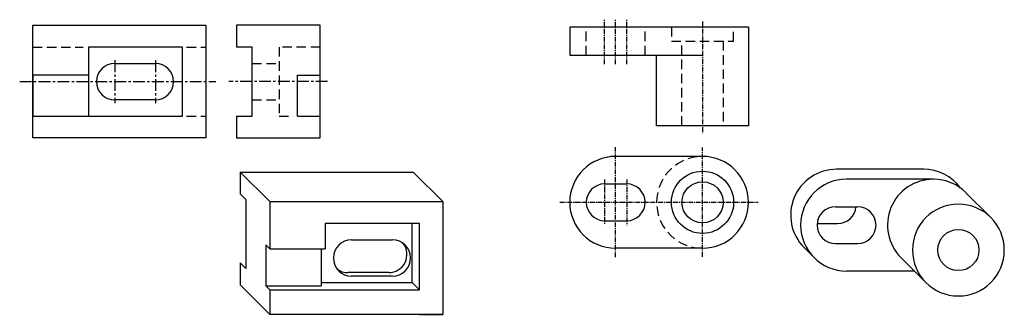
# Model space of a CAD drawing. Extents: x -222 to -65, y 45 to 92.
import ezdxf

# ---------------------------------------------------------------- set-up
doc = ezdxf.new("R2010")
doc.units = 0
doc.header["$LTSCALE"] = 3
doc.header["$MEASUREMENT"] = 0
doc.linetypes.add('CENTER', pattern=[2, 1.25, -0.25, 0.25, -0.25])
doc.linetypes.add('DASHED', pattern=[0.75, 0.5, -0.25])
doc.layers.add('A', color=7, linetype='CONTINUOUS', lineweight=30)
doc.layers.add('D', color=7, linetype='CONTINUOUS', lineweight=30)
doc.layers.add('B', color=7, linetype='CENTER')
doc.layers.add('C', color=7, linetype='DASHED')

msp = doc.modelspace()

# ---------------------------------------------------------------- linework, layer by layer
at = {"layer": 'A'}
for p, q in [((-219.59, 73.07), (-219.59, 90.97)), ((-219.59, 90.97), (-192.12, 90.97)), ((-192.12, 90.97), (-192.12, 73.07)), ((-173.98, 90.97), (-187.25, 90.97)), ((-187.25, 90.97), (-187.25, 87.5)), ((-173.98, 73.07), (-173.98, 90.97)), ((-134.36, 90.7), (-134.36, 86.21)), ((-134.36, 90.7), (-105.99, 90.7)), ((-105.99, 90.7), (-105.99, 75.01)), ((-195.82, 87.5), (-210.77, 87.5)), ((-210.77, 87.5), (-210.77, 76.54)), ((-195.82, 76.54), (-195.82, 87.5)), ((-184.77, 87.5), (-187.25, 87.5)), ((-184.77, 76.54), (-184.77, 87.5)), ((-134.36, 86.21), (-120.57, 86.21)), ((-120.57, 75.01), (-120.57, 86.21)), ((-206.59, 84.92), (-200.13, 84.92)), ((-210.77, 83.03), (-219.59, 83.03)), ((-219.59, 83.03), (-219.59, 76.54)), ((-177.58, 76.54), (-177.58, 83.03)), ((-177.58, 83.03), (-173.98, 83.03)), ((-200.13, 79.12), (-206.59, 79.12)), ((-219.59, 76.54), (-210.77, 76.54)), ((-219.59, 76.54), (-195.82, 76.54)), ((-187.25, 76.54), (-187.25, 73.07)), ((-187.25, 76.54), (-184.77, 76.54)), ((-177.58, 76.54), (-173.98, 76.54)), ((-105.99, 75.01), (-120.57, 75.01)), ((-192.12, 73.07), (-219.59, 73.07)), ((-187.25, 73.07), (-173.98, 73.07)), ((-113.28, 70.14), (-127.07, 70.14)), ((-128.82, 65.77), (-125.31, 65.77)), ((-128.82, 59.93), (-125.31, 59.93)), ((-113.28, 55.56), (-127.07, 55.56))]:
    msp.add_line(p, q, dxfattribs=at)
at = {"layer": 'A', "color": 5}
for p, q in [((-186.67, 67.65), (-186.67, 64.18)), ((-186.67, 67.65), (-186.67, 64.18)), ((-186.67, 67.65), (-159.21, 67.65)), ((-78.21, 68.1), (-92, 68.1)), ((-76.63, 66.52), (-90.42, 66.52)), ((-186.67, 64.18), (-185.79, 63.3)), ((-67.51, 60.42), (-71.47, 64.38)), ((-185.79, 63.3), (-185.79, 52.34)), ((-181.98, 62.96), (-181.98, 55.45)), ((-181.98, 62.96), (-154.52, 62.96)), ((-154.52, 62.96), (-154.52, 45.06)), ((-154.52, 62.96), (-154.52, 59.49)), ((-92.17, 62.15), (-88.66, 62.15)), ((-158.22, 59.49), (-173.16, 59.49)), ((-173.16, 59.49), (-173.16, 55.45)), ((-159.37, 50.11), (-159.37, 59.49)), ((-158.22, 48.96), (-158.22, 59.49)), ((-95.08, 59.48), (-91.83, 59.48)), ((-168.98, 56.91), (-162.52, 56.91)), ((-92.17, 56.31), (-88.66, 56.31)), ((-182.62, 56.09), (-182.62, 49.6)), ((-181.98, 55.45), (-182.62, 56.09)), ((-181.98, 55.45), (-173.16, 55.45)), ((-173.8, 55.45), (-173.8, 49.6)), ((-97.16, 55.66), (-95.57, 54.07)), ((-186.67, 53.22), (-186.67, 49.75)), ((-186.67, 53.22), (-185.79, 52.34)), ((-186.67, 53.22), (-186.67, 49.75)), ((-77.82, 50.11), (-81.78, 54.07)), ((-163.1, 51.68), (-169.56, 51.68)), ((-79.65, 51.94), (-90.42, 51.94)), ((-173.8, 50.11), (-159.37, 50.11)), ((-162.52, 51.11), (-168.98, 51.11)), ((-159.37, 50.11), (-158.22, 48.96)), ((-181.98, 48.96), (-182.62, 49.6)), ((-182.62, 49.6), (-173.8, 49.6)), ((-181.98, 48.96), (-181.98, 45.5)), ((-181.98, 48.96), (-158.22, 48.96)), ((-181.98, 48.96), (-181.98, 45.06)), ((-158.22, 45.06), (-154.52, 45.06))]:
    msp.add_line(p, q, dxfattribs=at)
at = {"layer": 'A'}
for radius in [4.94, 3.27]:
    msp.add_circle((-113.28, 62.85), radius, dxfattribs=at)
at = {"layer": 'A', "color": 5}
msp.add_circle((-72.67, 55.27), 3.27, dxfattribs=at)
at = {"layer": 'A'}
for centre, radius, start, end in [((-206.59, 82.02), 2.9, 90, 270), ((-200.13, 82.02), 2.9, 270, 90), ((-127.07, 62.85), 7.29, 90, 270), ((-113.28, 62.85), 7.29, 270, 90), ((-128.82, 62.85), 2.92, 90, 270), ((-125.31, 62.85), 2.92, 270, 90)]:
    msp.add_arc(centre, radius, start, end, dxfattribs=at)
at = {"layer": 'A', "color": 5}
for centre, radius, start, end in [((-92, 60.81), 7.29, 90, 225), ((-78.21, 60.81), 7.29, 36.1554, 90), ((-90.42, 59.23), 7.29, 90, 270), ((-76.63, 59.23), 7.29, 90, 225), ((-76.63, 59.23), 7.29, 45, 90), ((-72.67, 55.27), 7.29, 90, 270), ((-72.67, 55.27), 7.29, 270, 90), ((-92.17, 59.23), 2.92, 90, 270), ((-91.83, 62.4), 2.92, 270, 355.0821), ((-88.66, 59.23), 2.92, 270, 90), ((-168.98, 54.01), 2.9, 90, 270), ((-163.1, 54.58), 2.9, 270, 36.9397), ((-162.52, 54.01), 2.9, 270, 90), ((-169.56, 54.58), 2.9, 233.0603, 270)]:
    msp.add_arc(centre, radius, start, end, dxfattribs=at)
at = {"layer": 'B', "ltscale": 0.2}
for p, q in [((-128.82, 84.79), (-128.82, 91.86)), ((-127.07, 84.79), (-127.07, 91.86)), ((-125.31, 84.79), (-125.31, 91.86)), ((-113.28, 91.59), (-113.28, 73.86)), ((-127.07, 54.12), (-127.07, 71.62)), ((-113.28, 54.17), (-113.28, 71.57)), ((-128.82, 66.49), (-128.82, 59.25)), ((-125.31, 66.46), (-125.31, 59.23)), ((-135.93, 62.87), (-104.45, 62.87))]:
    msp.add_line(p, q, dxfattribs=at)
at = {"layer": 'B', "ltscale": 0.5}
for p, q in [((-206.59, 85.42), (-206.59, 78.62)), ((-200.13, 85.42), (-200.13, 78.62)), ((-221.67, 82.02), (-190.51, 82.02)), ((-172.79, 82.02), (-188.49, 82.02))]:
    msp.add_line(p, q, dxfattribs=at)
at = {"layer": 'C'}
for p, q in [((-131.74, 86.21), (-131.74, 90.7)), ((-122.39, 86.21), (-122.39, 90.7)), ((-116.55, 75.01), (-116.55, 88.45)), ((-110.01, 88.45), (-110.01, 75.01)), ((-219.59, 87.5), (-211.59, 87.5)), ((-195.17, 87.5), (-192.12, 87.5)), ((-184.77, 84.92), (-180.48, 84.92)), ((-184.77, 79.12), (-180.48, 79.12)), ((-195.17, 76.54), (-192.12, 76.54))]:
    msp.add_line(p, q, dxfattribs=at)
for points in [[(-118.22, 90.7), (-118.22, 88.45), (-108.34, 88.45), (-108.34, 90.7)], [(-173.98, 87.5), (-180.48, 87.5), (-180.48, 76.54), (-178.2, 76.54)]]:
    msp.add_lwpolyline(points, dxfattribs=at)
msp.add_arc((-113.28, 62.85), 7.29, 96.7958, 262.8056, dxfattribs=at)
at = {"layer": 'D', "color": 5}
for p, q in [((-181.98, 62.96), (-186.67, 67.65)), ((-154.52, 62.96), (-159.21, 67.65)), ((-181.98, 45.06), (-186.67, 49.75)), ((-154.52, 45.06), (-181.98, 45.06))]:
    msp.add_line(p, q, dxfattribs=at)
at = {"layer": 'D'}
msp.add_lwpolyline([(-120.57, 86.21), (-113.28, 86.21)], dxfattribs=at)

doc.saveas('drawing.dxf')
